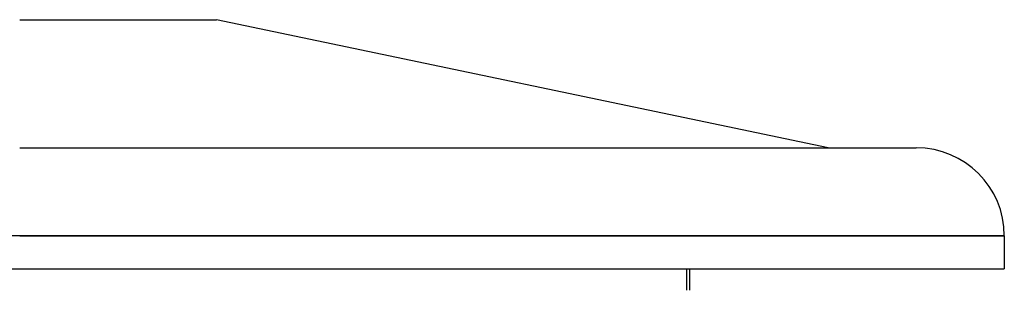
# Model space of a CAD drawing. Header units: millimetres. Extents: x -790 to 790, y -574 to 698.
# Tile 12 of 12: x 0 to 790, y 161 to 378. Entities that reach past the tile are written whole.
import ezdxf

# ---------------------------------------------------------------- set-up
doc = ezdxf.new("R2010")
doc.units = ezdxf.units.MM
doc.layers.add('HIDDEN', color=7, linetype='Continuous')
doc.layers.add('THICK', color=7, linetype='Continuous')

msp = doc.modelspace()

# ---------------------------------------------------------------- linework, layer by layer
at = {"layer": 'HIDDEN'}
for p, q in [((0, 204.46), (-790, 204.46)), ((790, 204.46), (0, 204.46)), ((-535, 178), (0, 178)), ((0, 178), (535, 178)), ((535, 178), (535, 160.64))]:
    msp.add_line(p, q, dxfattribs=at)
at = {"layer": 'THICK'}
for p, q in [((0, 378), (158, 378)), ((648.8, 275.06), (158, 378)), ((0, 275.06), (719.4, 275.06)), ((0, 204.46), (790, 204.46)), ((790, 204.46), (790, 178)), ((0, 178), (790, 178)), ((537.5, 178), (537.5, 160.64))]:
    msp.add_line(p, q, dxfattribs=at)
msp.add_arc((719.4, 204.46), 70.6, 0, 89.99998, dxfattribs=at)

doc.saveas('drawing.dxf')
